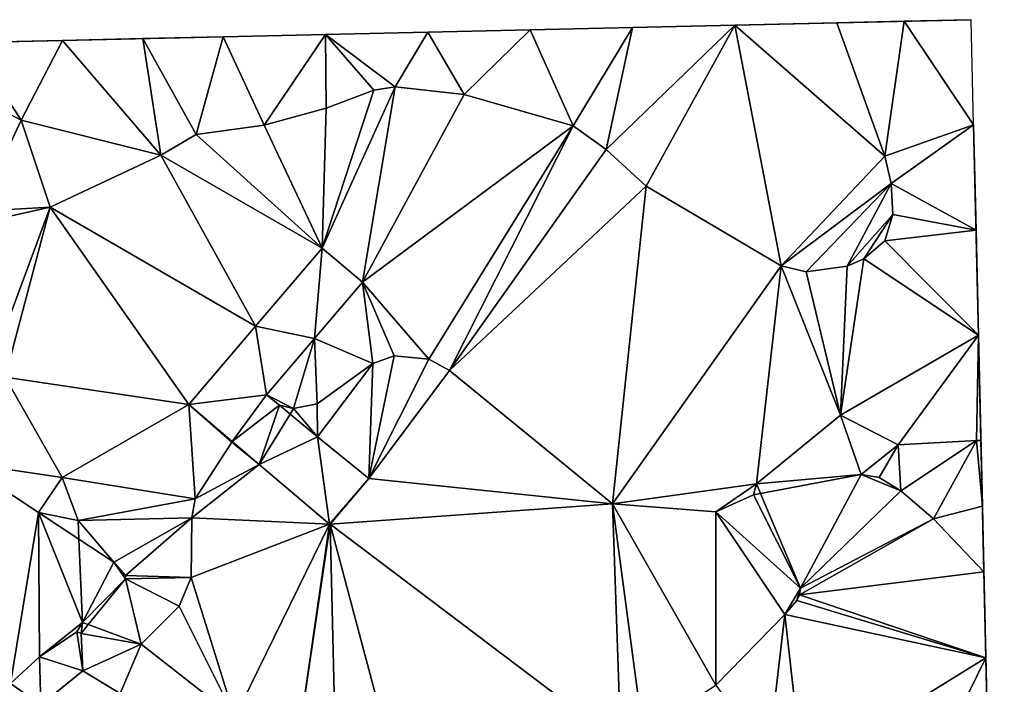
# Model space of a CAD drawing. Header units: inches. Extents: x 572956 to 573089, y 7035613 to 7035744.
# Tile 13 of 13: x 573047 to 573088, y 7035717 to 7035744. Entities that reach past the tile are written whole.
import ezdxf

# ---------------------------------------------------------------- set-up
doc = ezdxf.new("R2010")
doc.units = ezdxf.units.IN
doc.header["$MEASUREMENT"] = 0
doc.layers.add('Terreng_ortofoto', color=10, linetype='Continuous')

msp = doc.modelspace()

# ---------------------------------------------------------------- linework, layer by layer
at = {"layer": 'Terreng_ortofoto'}
for points in [[(573048.817, 7035743.554, 40.249), (573072.355, 7035744.092, 41.116), (573086.355, 7035744.412, 41.102)], [(573072.355, 7035744.092, 41.116), (573080.809, 7035744.285, 41), (573086.355, 7035744.412, 41.102)], [(573080.809, 7035744.285, 41), (573083.582, 7035744.348, 41.051), (573086.355, 7035744.412, 41.102)], [(573086.355, 7035744.412, 41.102), (573083.582, 7035744.348, 41.051), (573086.455, 7035740.068, 41.09)], [(573048.817, 7035743.554, 40.249), (573059.673, 7035743.802, 41.291), (573072.355, 7035744.092, 41.116)], [(573072.355, 7035744.092, 41.116), (573059.673, 7035743.802, 41.291), (573068.128, 7035743.995, 41.175)], [(573068.128, 7035743.995, 41.175), (573059.673, 7035743.802, 41.291), (573063.9, 7035743.898, 41.233)], [(573065.41, 7035741.323, 41), (573068.128, 7035743.995, 41.175), (573063.9, 7035743.898, 41.233)], [(573069.91, 7035740.032, 41), (573068.128, 7035743.995, 41.175), (573065.41, 7035741.323, 41)], [(573069.91, 7035740.032, 41), (573072.355, 7035744.092, 41.116), (573068.128, 7035743.995, 41.175)], [(573069.91, 7035740.032, 41), (573071.28, 7035739.052, 41), (573072.355, 7035744.092, 41.116)], [(573072.355, 7035744.092, 41.116), (573071.28, 7035739.052, 41), (573076.582, 7035744.188, 41.058)], [(573071.28, 7035739.052, 41), (573072.93, 7035737.532, 41), (573076.582, 7035744.188, 41.058)], [(573072.355, 7035744.092, 41.116), (573076.582, 7035744.188, 41.058), (573080.809, 7035744.285, 41)], [(573078.5, 7035734.242, 41), (573076.582, 7035744.188, 41.058), (573072.93, 7035737.532, 41)], [(573076.582, 7035744.188, 41.058), (573082.78, 7035738.772, 41), (573080.809, 7035744.285, 41)], [(573078.5, 7035734.242, 41), (573082.78, 7035738.772, 41), (573076.582, 7035744.188, 41.058)], [(573080.809, 7035744.285, 41), (573082.78, 7035738.772, 41), (573083.582, 7035744.348, 41.051)], [(573082.78, 7035738.772, 41), (573086.455, 7035740.068, 41.09), (573083.582, 7035744.348, 41.051)], [(573055.446, 7035743.705, 41.349), (573059.673, 7035743.802, 41.291), (573048.817, 7035743.554, 40.249)], [(573055.446, 7035743.705, 41.349), (573048.817, 7035743.554, 40.249), (573052.131, 7035743.629, 40.799)], [(573052.88, 7035738.823, 41), (573052.131, 7035743.629, 40.799), (573048.817, 7035743.554, 40.249)], [(573055.446, 7035743.705, 41.349), (573052.131, 7035743.629, 40.799), (573054.34, 7035739.672, 41)], [(573052.88, 7035738.823, 41), (573054.34, 7035739.672, 41), (573052.131, 7035743.629, 40.799)], [(573055.446, 7035743.705, 41.349), (573054.34, 7035739.672, 41), (573057.15, 7035740.052, 41)], [(573055.446, 7035743.705, 41.349), (573057.15, 7035740.052, 41), (573059.673, 7035743.802, 41.291)], [(573059.673, 7035743.802, 41.291), (573057.15, 7035740.052, 41), (573059.71, 7035740.762, 41)], [(573059.673, 7035743.802, 41.291), (573062.55, 7035741.642, 41), (573063.9, 7035743.898, 41.233)], [(573059.673, 7035743.802, 41.291), (573059.71, 7035740.762, 41), (573061.68, 7035741.502, 41)], [(573059.673, 7035743.802, 41.291), (573061.68, 7035741.502, 41), (573062.55, 7035741.642, 41)], [(573065.41, 7035741.323, 41), (573063.9, 7035743.898, 41.233), (573062.55, 7035741.642, 41)], [(573017.28, 7035742.833, 44), (573048.817, 7035743.554, 40.249), (572966.529, 7035741.673, 40.504)], [(573017.28, 7035742.833, 44), (573037.451, 7035743.294, 40.43), (573048.817, 7035743.554, 40.249)], [(573045.028, 7035743.467, 40.31), (573048.817, 7035743.554, 40.249), (573037.451, 7035743.294, 40.43)], [(573041.24, 7035743.38, 40.37), (573047.11, 7035740.26, 40.48), (573045.028, 7035743.467, 40.31)], [(573045.35, 7035736.51, 40.5), (573047.11, 7035740.26, 40.48), (573041.24, 7035743.38, 40.37)], [(573045.028, 7035743.467, 40.31), (573047.11, 7035740.26, 40.48), (573048.817, 7035743.554, 40.249)], [(573047.11, 7035740.26, 40.48), (573052.88, 7035738.823, 41), (573048.817, 7035743.554, 40.249)], [(573061.202, 7035733.573, 41.2), (573062.55, 7035741.642, 41), (573059.537, 7035734.981, 41.2)], [(573059.537, 7035734.981, 41.2), (573062.55, 7035741.642, 41), (573061.68, 7035741.502, 41)], [(573061.202, 7035733.573, 41.2), (573065.41, 7035741.323, 41), (573062.55, 7035741.642, 41)], [(573059.537, 7035734.981, 41.2), (573061.68, 7035741.502, 41), (573059.71, 7035740.762, 41)], [(573061.202, 7035733.573, 41.2), (573069.91, 7035740.032, 41), (573065.41, 7035741.323, 41)], [(573059.537, 7035734.981, 41.2), (573059.71, 7035740.762, 41), (573057.15, 7035740.052, 41)], [(573045.35, 7035736.51, 40.5), (573048.3, 7035736.672, 41), (573047.11, 7035740.26, 40.48)], [(573047.11, 7035740.26, 40.48), (573048.3, 7035736.672, 41), (573052.88, 7035738.823, 41)], [(573054.34, 7035739.672, 41), (573059.537, 7035734.981, 41.2), (573057.15, 7035740.052, 41)], [(573061.202, 7035733.573, 41.2), (573063.95, 7035730.392, 41), (573069.91, 7035740.032, 41)], [(573064.8, 7035729.922, 41), (573069.91, 7035740.032, 41), (573063.95, 7035730.392, 41)], [(573064.8, 7035729.922, 41), (573071.28, 7035739.052, 41), (573069.91, 7035740.032, 41)], [(573082.78, 7035738.772, 41), (573083.05, 7035737.642, 41), (573086.455, 7035740.068, 41.09)], [(573086.554, 7035735.723, 41.078), (573086.455, 7035740.068, 41.09), (573083.05, 7035737.642, 41)], [(573086.654, 7035731.379, 41.066), (573086.455, 7035740.068, 41.09), (573086.554, 7035735.723, 41.078)], [(573052.88, 7035738.823, 41), (573059.537, 7035734.981, 41.2), (573054.34, 7035739.672, 41)], [(573052.88, 7035738.823, 41), (573048.3, 7035736.672, 41), (573056.783, 7035731.749, 41.332)], [(573052.88, 7035738.823, 41), (573056.783, 7035731.749, 41.332), (573059.537, 7035734.981, 41.2)], [(573064.8, 7035729.922, 41), (573072.93, 7035737.532, 41), (573071.28, 7035739.052, 41)], [(573078.5, 7035734.242, 41), (573083.05, 7035737.642, 41), (573082.78, 7035738.772, 41)], [(573071.54, 7035724.422, 41), (573072.93, 7035737.532, 41), (573064.8, 7035729.922, 41)], [(573071.54, 7035724.422, 41), (573078.5, 7035734.242, 41), (573072.93, 7035737.532, 41)], [(573079.54, 7035734.002, 41), (573083.05, 7035737.642, 41), (573078.5, 7035734.242, 41)], [(573079.54, 7035734.002, 41), (573081.23, 7035734.232, 41), (573083.05, 7035737.642, 41)], [(573081.23, 7035734.232, 41), (573083.12, 7035736.362, 41), (573083.05, 7035737.642, 41)], [(573086.554, 7035735.723, 41.078), (573083.05, 7035737.642, 41), (573083.12, 7035736.362, 41)], [(573045.89, 7035730.192, 42), (573048.3, 7035736.672, 41), (573044.971, 7035735.923, 41)], [(573044.971, 7035735.923, 41), (573048.3, 7035736.672, 41), (573045.35, 7035736.51, 40.5)], [(573045.89, 7035730.192, 42), (573046.45, 7035729.642, 42), (573048.3, 7035736.672, 41)], [(573046.45, 7035729.642, 42), (573054.028, 7035728.517, 41.463), (573048.3, 7035736.672, 41)], [(573054.028, 7035728.517, 41.463), (573056.783, 7035731.749, 41.332), (573048.3, 7035736.672, 41)], [(573081.92, 7035734.532, 41), (573083.12, 7035736.362, 41), (573081.23, 7035734.232, 41)], [(573081.92, 7035734.532, 41), (573082.78, 7035735.282, 41), (573083.12, 7035736.362, 41)], [(573082.78, 7035735.282, 41), (573086.554, 7035735.723, 41.078), (573083.12, 7035736.362, 41)], [(573082.78, 7035735.282, 41), (573086.654, 7035731.379, 41.066), (573086.554, 7035735.723, 41.078)], [(573081.92, 7035734.532, 41), (573086.654, 7035731.379, 41.066), (573082.78, 7035735.282, 41)], [(573059.219, 7035731.244, 41.2), (573059.537, 7035734.981, 41.2), (573056.783, 7035731.749, 41.332)], [(573061.202, 7035733.573, 41.2), (573059.537, 7035734.981, 41.2), (573059.219, 7035731.244, 41.2)], [(573071.54, 7035724.422, 41), (573077.488, 7035725.242, 40.42), (573078.5, 7035734.242, 41)], [(573077.488, 7035725.242, 40.42), (573080.948, 7035728.071, 40.89), (573078.5, 7035734.242, 41)], [(573080.948, 7035728.071, 40.89), (573079.54, 7035734.002, 41), (573078.5, 7035734.242, 41)], [(573080.948, 7035728.071, 40.89), (573081.23, 7035734.232, 41), (573079.54, 7035734.002, 41)], [(573080.948, 7035728.071, 40.89), (573086.654, 7035731.379, 41.066), (573081.92, 7035734.532, 41)], [(573080.948, 7035728.071, 40.89), (573081.92, 7035734.532, 41), (573081.23, 7035734.232, 41)], [(573061.63, 7035730.212, 41), (573061.202, 7035733.573, 41.2), (573059.219, 7035731.244, 41.2)], [(573061.63, 7035730.212, 41), (573062.52, 7035730.522, 41), (573061.202, 7035733.573, 41.2)], [(573061.202, 7035733.573, 41.2), (573062.52, 7035730.522, 41), (573063.95, 7035730.392, 41)], [(573054.028, 7035728.517, 41.463), (573057.235, 7035728.916, 41.2), (573056.783, 7035731.749, 41.332)], [(573059.219, 7035731.244, 41.2), (573056.783, 7035731.749, 41.332), (573057.235, 7035728.916, 41.2)], [(573058.36, 7035728.352, 41), (573059.219, 7035731.244, 41.2), (573057.235, 7035728.916, 41.2)], [(573058.36, 7035728.352, 41), (573059.33, 7035728.552, 41), (573059.219, 7035731.244, 41.2)], [(573061.63, 7035730.212, 41), (573059.219, 7035731.244, 41.2), (573059.33, 7035728.552, 41)], [(573083.34, 7035726.851, 40.89), (573086.654, 7035731.379, 41.066), (573080.948, 7035728.071, 40.89)], [(573083.34, 7035726.851, 40.89), (573086.575, 7035727.025, 41.045), (573086.654, 7035731.379, 41.066)], [(573086.575, 7035727.025, 41.045), (573086.753, 7035727.035, 41.054), (573086.654, 7035731.379, 41.066)], [(573087.335, 7035701.611, 38.578), (573086.654, 7035731.379, 41.066), (573087.04, 7035714.495, 40.541)], [(573087.335, 7035701.611, 38.578), (573087.721, 7035684.742, 38), (573086.654, 7035731.379, 41.066)], [(573086.753, 7035727.035, 41.054), (573086.815, 7035724.324, 41.027), (573086.654, 7035731.379, 41.066)], [(573086.815, 7035724.324, 41.027), (573086.877, 7035721.613, 41), (573086.654, 7035731.379, 41.066)], [(573086.877, 7035721.613, 41), (573087.04, 7035714.495, 40.541), (573086.654, 7035731.379, 41.066)], [(573059.349, 7035727.186, 41.125), (573061.63, 7035730.212, 41), (573059.33, 7035728.552, 41)], [(573059.349, 7035727.186, 41.125), (573061.464, 7035725.456, 41.049), (573061.63, 7035730.212, 41)], [(573061.464, 7035725.456, 41.049), (573063.95, 7035730.392, 41), (573062.52, 7035730.522, 41)], [(573061.464, 7035725.456, 41.049), (573062.52, 7035730.522, 41), (573061.63, 7035730.212, 41)], [(573061.464, 7035725.456, 41.049), (573064.8, 7035729.922, 41), (573063.95, 7035730.392, 41)], [(573071.54, 7035724.422, 41), (573064.8, 7035729.922, 41), (573061.464, 7035725.456, 41.049)], [(573044.71, 7035726.11, 42.06), (573048.8, 7035725.502, 42), (573046.45, 7035729.642, 42)], [(573048.8, 7035725.502, 42), (573054.028, 7035728.517, 41.463), (573046.45, 7035729.642, 42)], [(573055.827, 7035726.986, 41.3), (573057.235, 7035728.916, 41.2), (573054.028, 7035728.517, 41.463)], [(573055.827, 7035726.986, 41.3), (573057.776, 7035728.484, 41), (573057.235, 7035728.916, 41.2)], [(573057.776, 7035728.484, 41), (573058.36, 7035728.352, 41), (573057.235, 7035728.916, 41.2)], [(573059.349, 7035727.186, 41.125), (573059.33, 7035728.552, 41), (573058.36, 7035728.352, 41)], [(573054.3, 7035724.622, 41), (573054.028, 7035728.517, 41.463), (573048.8, 7035725.502, 42)], [(573055.815, 7035726.969, 41), (573055.827, 7035726.986, 41.3), (573054.028, 7035728.517, 41.463)], [(573055.815, 7035726.969, 41), (573054.028, 7035728.517, 41.463), (573054.3, 7035724.622, 41)], [(573055.827, 7035726.986, 41.3), (573056.94, 7035726.038, 41.2), (573057.776, 7035728.484, 41)], [(573056.94, 7035726.038, 41.2), (573058.214, 7035728.114, 41.165), (573057.776, 7035728.484, 41)], [(573058.214, 7035728.114, 41.165), (573058.36, 7035728.352, 41), (573057.776, 7035728.484, 41)], [(573059.349, 7035727.186, 41.125), (573058.36, 7035728.352, 41), (573058.214, 7035728.114, 41.165)], [(573056.94, 7035726.038, 41.2), (573059.349, 7035727.186, 41.125), (573058.214, 7035728.114, 41.165)], [(573077.488, 7035725.242, 40.42), (573081.81, 7035725.632, 41), (573080.948, 7035728.071, 40.89)], [(573083.34, 7035726.851, 40.89), (573080.948, 7035728.071, 40.89), (573081.81, 7035725.632, 41)], [(573055.815, 7035726.969, 41), (573054.3, 7035724.622, 41), (573056.94, 7035726.038, 41.2)], [(573055.815, 7035726.969, 41), (573056.94, 7035726.038, 41.2), (573055.827, 7035726.986, 41.3)], [(573059.838, 7035723.571, 40.936), (573059.349, 7035727.186, 41.125), (573056.94, 7035726.038, 41.2)], [(573059.838, 7035723.571, 40.936), (573061.464, 7035725.456, 41.049), (573059.349, 7035727.186, 41.125)], [(573083.34, 7035726.851, 40.89), (573083.44, 7035724.952, 41), (573086.575, 7035727.025, 41.045)], [(573086.575, 7035727.025, 41.045), (573083.44, 7035724.952, 41), (573084.8, 7035723.802, 41)], [(573086.575, 7035727.025, 41.045), (573084.8, 7035723.802, 41), (573086.815, 7035724.324, 41.027)], [(573086.575, 7035727.025, 41.045), (573086.815, 7035724.324, 41.027), (573086.753, 7035727.035, 41.054)], [(573083.34, 7035726.851, 40.89), (573081.81, 7035725.632, 41), (573082.55, 7035725.502, 41)], [(573083.34, 7035726.851, 40.89), (573082.55, 7035725.502, 41), (573083.44, 7035724.952, 41)], [(573044.71, 7035726.11, 42.06), (573046.66, 7035716.992, 42), (573047.825, 7035724.055, 41.97)], [(573044.71, 7035726.11, 42.06), (573047.825, 7035724.055, 41.97), (573048.8, 7035725.502, 42)], [(573054.3, 7035724.622, 41), (573054.15, 7035723.842, 41), (573056.94, 7035726.038, 41.2)], [(573054.15, 7035723.842, 41), (573059.838, 7035723.571, 40.936), (573056.94, 7035726.038, 41.2)], [(573047.825, 7035724.055, 41.97), (573049.46, 7035723.732, 42), (573048.8, 7035725.502, 42)], [(573049.46, 7035723.732, 42), (573054.3, 7035724.622, 41), (573048.8, 7035725.502, 42)], [(573059.866, 7035723.573, 40.936), (573061.464, 7035725.456, 41.049), (573059.838, 7035723.571, 40.936)], [(573071.54, 7035724.422, 41), (573061.464, 7035725.456, 41.049), (573059.866, 7035723.573, 40.936)], [(573077.488, 7035725.242, 40.42), (573077.653, 7035724.847, 40.405), (573081.81, 7035725.632, 41)], [(573079.3, 7035720.93, 40.26), (573081.81, 7035725.632, 41), (573077.653, 7035724.847, 40.405)], [(573079.3, 7035720.93, 40.26), (573083.44, 7035724.952, 41), (573081.81, 7035725.632, 41)], [(573083.44, 7035724.952, 41), (573082.55, 7035725.502, 41), (573081.81, 7035725.632, 41)], [(573071.54, 7035724.422, 41), (573075.81, 7035724.083, 41), (573077.488, 7035725.242, 40.42)], [(573075.81, 7035724.083, 41), (573077.36, 7035724.792, 41), (573077.488, 7035725.242, 40.42)], [(573077.488, 7035725.242, 40.42), (573077.36, 7035724.792, 41), (573077.653, 7035724.847, 40.405)], [(573079.3, 7035720.93, 40.26), (573084.8, 7035723.802, 41), (573083.44, 7035724.952, 41)], [(573049.46, 7035723.732, 42), (573054.15, 7035723.842, 41), (573054.3, 7035724.622, 41)], [(573075.81, 7035724.083, 41), (573079.3, 7035720.93, 40.26), (573077.36, 7035724.792, 41)], [(573079.3, 7035720.93, 40.26), (573077.653, 7035724.847, 40.405), (573077.36, 7035724.792, 41)], [(573071.54, 7035724.422, 41), (573059.866, 7035723.573, 40.936), (573071.88, 7035714.502, 40)], [(573071.54, 7035724.422, 41), (573071.88, 7035714.502, 40), (573072.79, 7035714.992, 40)], [(573071.54, 7035724.422, 41), (573072.79, 7035714.992, 40), (573075.8, 7035716.93, 39.95)], [(573071.54, 7035724.422, 41), (573075.8, 7035716.93, 39.95), (573075.81, 7035724.083, 41)], [(573078.66, 7035719.84, 40.2), (573075.81, 7035724.083, 41), (573075.8, 7035716.93, 39.95)], [(573078.66, 7035719.84, 40.2), (573079.3, 7035720.93, 40.26), (573075.81, 7035724.083, 41)], [(573084.8, 7035723.802, 41), (573086.877, 7035721.613, 41), (573086.815, 7035724.324, 41.027)], [(573047.825, 7035724.055, 41.97), (573046.66, 7035716.992, 42), (573047.86, 7035718.102, 42)], [(573047.825, 7035724.055, 41.97), (573047.86, 7035718.102, 42), (573049.64, 7035719.512, 42)], [(573047.825, 7035724.055, 41.97), (573049.64, 7035719.512, 42), (573049.493, 7035722.954, 41.922)], [(573047.825, 7035724.055, 41.97), (573049.493, 7035722.954, 41.922), (573049.46, 7035723.732, 42)], [(573050.94, 7035722, 41.88), (573054.15, 7035723.842, 41), (573049.46, 7035723.732, 42)], [(573049.493, 7035722.954, 41.922), (573050.94, 7035722, 41.88), (573049.46, 7035723.732, 42)], [(573050.94, 7035722, 41.88), (573051.42, 7035721.46, 41.84), (573054.15, 7035723.842, 41)], [(573054.13, 7035721.372, 41), (573054.15, 7035723.842, 41), (573051.42, 7035721.46, 41.84)], [(573054.13, 7035721.372, 41), (573059.838, 7035723.571, 40.936), (573054.15, 7035723.842, 41)], [(573079.3, 7035720.93, 40.26), (573079.26, 7035720.66, 40.26), (573084.8, 7035723.802, 41)], [(573079.26, 7035720.66, 40.26), (573086.877, 7035721.613, 41), (573084.8, 7035723.802, 41)], [(573054.13, 7035721.372, 41), (573055.93, 7035715.59, 40.58), (573059.838, 7035723.571, 40.936)], [(573055.93, 7035715.59, 40.58), (573058.61, 7035715, 40.39), (573059.838, 7035723.571, 40.936)], [(573059.866, 7035723.573, 40.936), (573058.61, 7035715, 40.39), (573060.09, 7035714.25, 40.08)], [(573059.866, 7035723.573, 40.936), (573059.838, 7035723.571, 40.936), (573058.61, 7035715, 40.39)], [(573059.866, 7035723.573, 40.936), (573060.09, 7035714.25, 40.08), (573062.903, 7035712.19, 39.89)], [(573059.866, 7035723.573, 40.936), (573062.903, 7035712.19, 39.89), (573071.88, 7035714.502, 40)], [(573049.493, 7035722.954, 41.922), (573049.64, 7035719.512, 42), (573050.94, 7035722, 41.88)], [(573050.94, 7035722, 41.88), (573049.64, 7035719.512, 42), (573051.42, 7035721.311, 41.84)], [(573050.94, 7035722, 41.88), (573051.42, 7035721.311, 41.84), (573051.42, 7035721.46, 41.84)], [(573051.42, 7035721.311, 41.84), (573049.64, 7035719.512, 42), (573049.877, 7035719.425, 41.815)], [(573051.42, 7035721.311, 41.84), (573049.877, 7035719.425, 41.815), (573052.07, 7035718.622, 41)], [(573054.13, 7035721.372, 41), (573051.42, 7035721.46, 41.84), (573051.42, 7035721.311, 41.84)], [(573053.64, 7035720.182, 41), (573054.13, 7035721.372, 41), (573051.42, 7035721.311, 41.84)], [(573053.64, 7035720.182, 41), (573051.42, 7035721.311, 41.84), (573052.07, 7035718.622, 41)], [(573053.64, 7035720.182, 41), (573055.93, 7035715.59, 40.58), (573054.13, 7035721.372, 41)], [(573079.26, 7035720.66, 40.26), (573086.958, 7035718.054, 40.77), (573086.877, 7035721.613, 41)], [(573086.877, 7035721.613, 41), (573086.958, 7035718.054, 40.77), (573087.04, 7035714.495, 40.541)], [(573078.66, 7035719.84, 40.2), (573079.15, 7035720.42, 40.2), (573079.3, 7035720.93, 40.26)], [(573079.15, 7035720.42, 40.2), (573079.26, 7035720.66, 40.26), (573079.3, 7035720.93, 40.26)], [(573078.66, 7035719.84, 40.2), (573086.958, 7035718.054, 40.77), (573079.15, 7035720.42, 40.2)], [(573079.15, 7035720.42, 40.2), (573086.958, 7035718.054, 40.77), (573079.26, 7035720.66, 40.26)], [(573053.64, 7035720.182, 41), (573052.07, 7035718.622, 41), (573055.93, 7035715.59, 40.58)], [(573078.66, 7035719.84, 40.2), (573075.8, 7035716.93, 39.95), (573077.96, 7035713.952, 40)], [(573078.66, 7035719.84, 40.2), (573077.96, 7035713.952, 40), (573079.39, 7035713.362, 40)], [(573078.66, 7035719.84, 40.2), (573079.39, 7035713.362, 40), (573086.958, 7035718.054, 40.77)], [(573049.4, 7035719.132, 42), (573049.64, 7035719.512, 42), (573047.86, 7035718.102, 42)], [(573049.4, 7035719.132, 42), (573049.583, 7035719.065, 41.81), (573049.64, 7035719.512, 42)], [(573049.64, 7035719.512, 42), (573049.583, 7035719.065, 41.81), (573049.877, 7035719.425, 41.815)], [(573049.583, 7035719.065, 41.81), (573052.07, 7035718.622, 41), (573049.877, 7035719.425, 41.815)], [(573049.4, 7035719.132, 42), (573047.86, 7035718.102, 42), (573049.66, 7035717.512, 41)], [(573049.4, 7035719.132, 42), (573049.66, 7035717.512, 41), (573049.583, 7035719.065, 41.81)], [(573049.583, 7035719.065, 41.81), (573049.66, 7035717.512, 41), (573052.07, 7035718.622, 41)], [(573051.19, 7035716.576, 41.01), (573052.07, 7035718.622, 41), (573049.66, 7035717.512, 41)], [(573051.19, 7035716.576, 41.01), (573055.93, 7035715.59, 40.58), (573052.07, 7035718.622, 41)], [(573046.66, 7035716.992, 42), (573047.92, 7035716.112, 41), (573047.86, 7035718.102, 42)], [(573047.92, 7035716.112, 41), (573049.66, 7035717.512, 41), (573047.86, 7035718.102, 42)], [(573079.39, 7035713.362, 40), (573084.11, 7035712.24, 40.14), (573086.958, 7035718.054, 40.77)], [(573086.958, 7035718.054, 40.77), (573084.11, 7035712.24, 40.14), (573087.04, 7035714.495, 40.541)], [(573047.92, 7035716.112, 41), (573051.19, 7035716.576, 41.01), (573049.66, 7035717.512, 41)], [(573045.87, 7035715.573, 42), (573047.92, 7035716.112, 41), (573046.66, 7035716.992, 42)]]:
    msp.add_3dface(points, dxfattribs=at)

doc.saveas('drawing.dxf')
